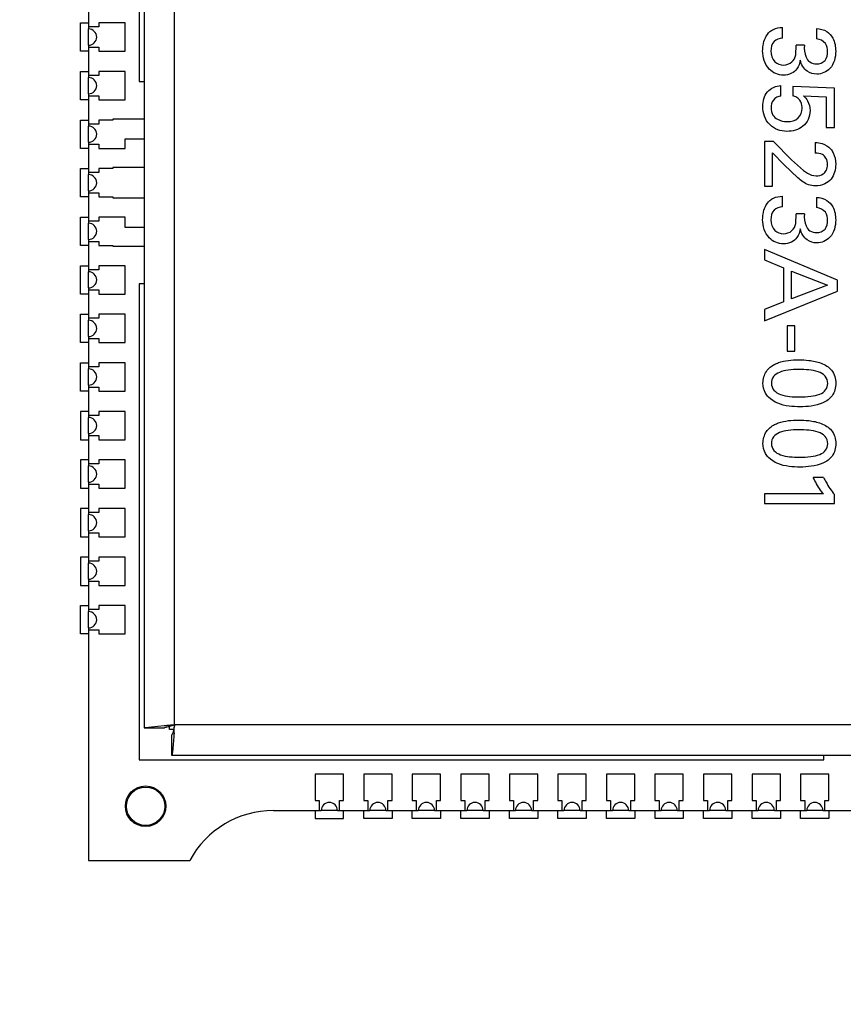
# Model space of a CAD drawing. Header units: inches. Extents: x 0 to 34, y 0 to 22.
# Tile 32 of 124: x 10.824 to 11.028, y 14.966 to 15.21. Entities that reach past the tile are written whole.
import ezdxf

# ---------------------------------------------------------------- set-up
doc = ezdxf.new("R2010")
doc.units = ezdxf.units.IN
doc.header["$LTSCALE"] = 1.87
doc.header["$MEASUREMENT"] = 0
doc.layers.get('0').update_dxf_attribs({"linetype": 'CONTINUOUS'})
for name, color, linetype in [('02___PRT_ALL_AXES', 7, 'CONTINUOUS'), ('03___PRT_ALL_CURVES', 7, 'CONTINUOUS'), ('DIMENSIONS', 7, 'CONTINUOUS')]:
    doc.layers.add(name, color=color, linetype=linetype)
doc.styles.get("Standard").update_dxf_attribs({"font": 'txt', "width": 0.8})
doc.dimstyles.new('DIMSTYLE_2', dxfattribs={"dimtxt": 0.125, "dimasz": 0.18, "dimexe": 0.125, "dimexo": 0.0625, "dimgap": 0.0625, "dimtad": 0, "dimtih": 1, "dimtoh": 1, "dimlfac": 2, "dimzin": 0, "dimdsep": 46, "dimtxsty": 'STANDARD', "dimblk": '_FILLED', "dimblk1": '_FILLED', "dimblk2": '_FILLED', "dimcen": 0.09, "dimazin": 0, "dimtp": 0.01, "dimtm": 0.01, "dimtfac": 1, "dimtofl": 0, "dimtmove": 0, "dimatfit": 3, "dimldrblk": '_FILLED', "dimfxl": 1, "dimtolj": 1, "dimtzin": 0, "dimarcsym": 0})
doc.dimstyles.new('DIMSTYLE_3', dxfattribs={"dimtxt": 0.125, "dimasz": 0.18, "dimexe": 0.125, "dimexo": 0.0625, "dimgap": 0.0625, "dimtad": 0, "dimtih": 1, "dimtoh": 1, "dimlfac": 2, "dimzin": 0, "dimdsep": 46, "dimtxsty": 'STANDARD', "dimblk": '_FILLED', "dimblk1": '_FILLED', "dimblk2": '_FILLED', "dimcen": 0.09, "dimazin": 0, "dimtp": 0.01, "dimtm": 0.01, "dimtfac": 1, "dimtofl": 0, "dimtmove": 0, "dimatfit": 3, "dimldrblk": '_FILLED', "dimfxl": 1, "dimtolj": 1, "dimtzin": 0, "dimarcsym": 0})

# ---------------------------------------------------------------- blocks, each defined once
blk = doc.blocks.new('_FILLED')
at = {"color": 0, "linetype": 'BYBLOCK'}
blk.add_solid([(0, 0), (-1, 0.1736111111), (-1, -0.1736111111)], dxfattribs=at)
blk = doc.blocks.new('*D8')
at = {"layer": 'DIMENSIONS', "color": 2, "linetype": 'CONTINUOUS'}
for p, q in [((13.0554424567, 15.1803553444), (14.7961090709, 15.1803553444)), ((14.6711090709, 15.1803553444), (14.6711090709, 13.7328159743)), ((14.6711090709, 12.0352766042), (14.6711090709, 13.4828159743)), ((10.6977633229, 12.0352766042), (14.7961090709, 12.0352766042))]:
    blk.add_line(p, q, dxfattribs=at)
at = {"layer": 'DIMENSIONS', "color": 2, "linetype": 'CONTINUOUS', "xscale": 0.18, "yscale": 0.18, "zscale": 0.18}
for p, rotation in [((14.6711090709, 15.1803553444), 90), ((14.6711090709, 12.0352766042), 270)]:
    blk.add_blockref('_FILLED', p, dxfattribs=dict(at, rotation=rotation))
at = {"layer": 'DIMENSIONS', "color": 2, "linetype": 'CONTINUOUS', "insert": (14.6711090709, 13.6703159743), "char_height": 0.125, "width": 1.425, "attachment_point": 2, "line_spacing_factor": 0.9}
blk.add_mtext('159.77{\\ftxt.shx;\\W1.000000;\\H0.125000; }[6.290]', dxfattribs=at)
blk = doc.blocks.new('*D9')
at = {"layer": 'DIMENSIONS', "color": 2, "linetype": 'CONTINUOUS'}
for p, q in [((12.8679404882, 14.9928533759), (12.8679404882, 10.7080922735)), ((10.4216806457, 11.7591939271), (10.4216806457, 10.7080922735)), ((10.4216806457, 10.8330922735), (11.232310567, 10.8330922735)), ((12.8679404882, 10.8330922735), (12.057310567, 10.8330922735))]:
    blk.add_line(p, q, dxfattribs=at)
at = {"layer": 'DIMENSIONS', "color": 2, "linetype": 'CONTINUOUS', "xscale": 0.18, "yscale": 0.18, "zscale": 0.18, "rotation": 180}
blk.add_blockref('_FILLED', (10.4216806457, 10.8330922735), dxfattribs=at)
at = {"layer": 'DIMENSIONS', "color": 2, "linetype": 'CONTINUOUS', "xscale": 0.18, "yscale": 0.18, "zscale": 0.18}
blk.add_blockref('_FILLED', (12.8679404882, 10.8330922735), dxfattribs=at)
at = {"layer": 'DIMENSIONS', "color": 2, "linetype": 'CONTINUOUS', "insert": (11.594810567, 10.8955922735), "char_height": 0.125, "width": 0.7, "attachment_point": 2, "line_spacing_factor": 0.9}
blk.add_mtext('124.27\\P[4.893]', dxfattribs=at)

msp = doc.modelspace()

# ---------------------------------------------------------------- linework, layer by layer
at = {"color": 7, "linetype": 'CONTINUOUS'}
for p, q in [((10.8539243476, 15.2375116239), (10.8539243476, 15.1943959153)), ((10.8551627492, 15.2295915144), (10.8551627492, 15.0346270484)), ((10.8626621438, 15.0353592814), (10.8626621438, 15.2288592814)), ((10.8504243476, 15.2088632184), (10.8439243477, 15.2088632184)), ((10.8439243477, 15.2088632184), (10.8439243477, 15.2078632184)), ((10.8504243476, 15.2018632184), (10.8504243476, 15.2088632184)), ((10.8439243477, 15.2078632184), (10.8414243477, 15.2078632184)), ((11.0129107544, 15.2050787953), (11.0129107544, 15.2077303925)), ((11.0213676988, 15.2074557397), (11.0213676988, 15.2049295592)), ((10.8414243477, 15.2028632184), (10.8439243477, 15.2028632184)), ((10.8439243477, 15.2028632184), (10.8439243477, 15.2018632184)), ((10.8439243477, 15.2018632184), (10.8504243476, 15.2018632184)), ((11.0162135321, 15.2009521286), (11.0163357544, 15.2033528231)), ((11.0183635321, 15.2033528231), (11.0163357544, 15.2033528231)), ((10.8504243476, 15.1968632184), (10.8439243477, 15.1968632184)), ((10.8439243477, 15.1968632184), (10.8439243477, 15.1958632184)), ((10.8504243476, 15.1898632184), (10.8504243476, 15.1968632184)), ((10.8439243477, 15.1958632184), (10.8414243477, 15.1958632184)), ((10.8539243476, 15.1943959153), (10.8551627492, 15.1943959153)), ((11.012564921, 15.1907795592), (11.012564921, 15.1933803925)), ((11.0257690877, 15.1927056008), (11.0154607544, 15.1931565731)), ((11.0154607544, 15.1931565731), (11.0154607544, 15.1908778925)), ((11.0257690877, 15.1829772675), (11.0257690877, 15.1927056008)), ((10.8414243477, 15.1908632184), (10.8439243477, 15.1908632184)), ((10.8439243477, 15.1908632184), (10.8439243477, 15.1898632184)), ((10.8439243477, 15.1898632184), (10.8504243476, 15.1898632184)), ((11.018139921, 15.1908778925), (11.0237413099, 15.1905558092)), ((11.0237413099, 15.1905558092), (11.0237413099, 15.1829772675)), ((10.8474360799, 15.1848632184), (10.8439243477, 15.1848632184)), ((10.8439243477, 15.1848632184), (10.8439243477, 15.1838632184)), ((10.8551627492, 15.1850709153), (10.8474360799, 15.1850709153)), ((10.8474360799, 15.1850709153), (10.8474360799, 15.1848632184)), ((10.8439243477, 15.1838632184), (10.8414243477, 15.1838632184)), ((11.0237413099, 15.1829772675), (11.0257690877, 15.1829772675)), ((10.8504243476, 15.1802170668), (10.8551627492, 15.1802170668)), ((10.8504243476, 15.1778632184), (10.8504243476, 15.1802170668)), ((11.0107336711, 15.1795558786), (11.0084621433, 15.1795558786)), ((11.0084621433, 15.1795558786), (11.0084621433, 15.1685526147)), ((11.0151892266, 15.1750291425), (11.0107336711, 15.1795558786)), ((11.0210420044, 15.1793049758), (11.0210420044, 15.176680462)), ((10.8414243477, 15.1788632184), (10.8439243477, 15.1788632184)), ((10.8439243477, 15.1788632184), (10.8439243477, 15.1778632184)), ((10.8439243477, 15.1778632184), (10.8504243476, 15.1778632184)), ((11.0104357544, 15.1767787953), (11.0133107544, 15.1737541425)), ((11.0104357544, 15.1685526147), (11.0104357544, 15.1767787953)), ((11.0151892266, 15.1750291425), (11.0181670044, 15.1723537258)), ((10.8474360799, 15.1728632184), (10.8439243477, 15.1728632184)), ((10.8439243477, 15.1728632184), (10.8439243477, 15.1718632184)), ((10.8551627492, 15.1731459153), (10.8474360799, 15.1731459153)), ((10.8474360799, 15.1731459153), (10.8474360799, 15.1728632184)), ((11.0167156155, 15.1705532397), (11.0133107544, 15.1737541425)), ((10.8439243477, 15.1718632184), (10.8414243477, 15.1718632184)), ((11.0084621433, 15.1685526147), (11.0104357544, 15.1685526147)), ((10.8414243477, 15.1668632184), (10.8439243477, 15.1668632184)), ((10.8439243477, 15.1668632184), (10.8439243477, 15.1658632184)), ((10.8439243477, 15.1658632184), (10.8474360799, 15.1658632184)), ((10.8474360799, 15.1658632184), (10.8474360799, 15.1656459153)), ((10.8474360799, 15.1656459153), (10.8551627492, 15.1656459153)), ((11.0129107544, 15.1633780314), (11.0129107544, 15.1660301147)), ((11.0213676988, 15.1657551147), (11.0213676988, 15.1632287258)), ((10.8439243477, 15.1598632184), (10.8414243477, 15.1598632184)), ((10.8504243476, 15.1608632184), (10.8439243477, 15.1608632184)), ((10.8439243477, 15.1608632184), (10.8439243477, 15.1598632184)), ((10.8504243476, 15.1583337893), (10.8504243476, 15.1608632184)), ((11.0162135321, 15.1592516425), (11.0163357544, 15.161652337)), ((11.0183635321, 15.161652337), (11.0163357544, 15.161652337)), ((10.8551627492, 15.1583337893), (10.8504243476, 15.1583337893)), ((10.8414243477, 15.1548632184), (10.8439243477, 15.1548632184)), ((10.8439243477, 15.1548632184), (10.8439243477, 15.1538632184)), ((10.8439243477, 15.1538632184), (10.8474360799, 15.1538632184)), ((10.8474360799, 15.1538632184), (10.8474360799, 15.1537209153)), ((10.8474360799, 15.1537209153), (10.8551627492, 15.1537209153)), ((11.026514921, 15.1452544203), (11.0084621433, 15.1528565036)), ((11.0084621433, 15.1528565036), (11.0084621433, 15.1502794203)), ((11.0084621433, 15.1502794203), (11.0131621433, 15.1483294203)), ((10.8439243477, 15.1478632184), (10.8414243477, 15.1478632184)), ((10.8504243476, 15.1488632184), (10.8439243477, 15.1488632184)), ((10.8439243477, 15.1488632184), (10.8439243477, 15.1478632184)), ((10.8504243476, 15.1418632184), (10.8504243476, 15.1488632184)), ((11.0131621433, 15.1483294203), (11.0131621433, 15.1399509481)), ((11.0151892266, 15.1475294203), (11.024039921, 15.1440266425)), ((11.0151892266, 15.1407002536), (11.0151892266, 15.1475294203)), ((11.026514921, 15.1425787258), (11.026514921, 15.1452544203)), ((10.8414243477, 15.1428632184), (10.8439243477, 15.1428632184)), ((10.8439243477, 15.1428632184), (10.8439243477, 15.1418632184)), ((10.8551627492, 15.1443959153), (10.8539243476, 15.1443959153)), ((10.8539243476, 15.1443959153), (10.8539243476, 15.026706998)), ((11.024039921, 15.1440266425), (11.0151892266, 15.1407002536)), ((10.8439243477, 15.1418632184), (10.8504243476, 15.1418632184)), ((11.0084621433, 15.1352745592), (11.026514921, 15.1425787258)), ((11.0131621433, 15.1399509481), (11.0084621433, 15.1380009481)), ((11.0084621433, 15.1380009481), (11.0084621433, 15.1352745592)), ((10.8439243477, 15.1358632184), (10.8414243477, 15.1358632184)), ((10.8504243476, 15.1368632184), (10.8439243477, 15.1368632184)), ((10.8439243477, 15.1368632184), (10.8439243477, 15.1358632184)), ((10.8504243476, 15.1298632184), (10.8504243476, 15.1368632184)), ((11.015989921, 15.1339794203), (11.0140843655, 15.1339794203)), ((11.0140843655, 15.1339794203), (11.0140843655, 15.1277030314)), ((11.015989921, 15.1277030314), (11.015989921, 15.1339794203)), ((10.8414243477, 15.1308632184), (10.8439243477, 15.1308632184)), ((10.8439243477, 15.1308632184), (10.8439243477, 15.1298632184)), ((10.8439243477, 15.1298632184), (10.8504243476, 15.1298632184)), ((11.0140843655, 15.1277030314), (11.015989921, 15.1277030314)), ((10.8439243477, 15.1238632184), (10.8414243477, 15.1238632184)), ((10.8504243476, 15.1248632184), (10.8439243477, 15.1248632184)), ((10.8439243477, 15.1248632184), (10.8439243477, 15.1238632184)), ((10.8504243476, 15.1178632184), (10.8504243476, 15.1248632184)), ((10.8414243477, 15.1188632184), (10.8439243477, 15.1188632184)), ((10.8439243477, 15.1188632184), (10.8439243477, 15.1178632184)), ((10.8439243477, 15.1178632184), (10.8504243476, 15.1178632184)), ((10.8439243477, 15.1118632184), (10.8414243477, 15.1118632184)), ((10.8504243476, 15.1128632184), (10.8439243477, 15.1128632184)), ((10.8439243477, 15.1128632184), (10.8439243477, 15.1118632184)), ((10.8504243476, 15.1058632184), (10.8504243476, 15.1128632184)), ((10.8414243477, 15.1068632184), (10.8439243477, 15.1068632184)), ((10.8439243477, 15.1068632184), (10.8439243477, 15.1058632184)), ((10.8439243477, 15.1058632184), (10.8504243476, 15.1058632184)), ((10.8439243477, 15.0998632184), (10.8414243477, 15.0998632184)), ((10.8504243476, 15.1008632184), (10.8439243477, 15.1008632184)), ((10.8439243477, 15.1008632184), (10.8439243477, 15.0998632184)), ((10.8504243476, 15.0938632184), (10.8504243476, 15.1008632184)), ((11.0230426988, 15.0965308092), (11.0205406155, 15.0965308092)), ((10.8414243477, 15.0948632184), (10.8439243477, 15.0948632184)), ((10.8439243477, 15.0948632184), (10.8439243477, 15.0938632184)), ((10.8439243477, 15.0938632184), (10.8504243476, 15.0938632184)), ((11.0230426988, 15.0925030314), (11.0084621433, 15.0925030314)), ((11.0084621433, 15.0925030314), (11.0084621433, 15.090102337)), ((11.0257690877, 15.090102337), (11.0257690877, 15.0923301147)), ((11.0084621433, 15.090102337), (11.0257690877, 15.090102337)), ((10.8439243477, 15.0878632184), (10.8414243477, 15.0878632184)), ((10.8504243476, 15.0888632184), (10.8439243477, 15.0888632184)), ((10.8439243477, 15.0888632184), (10.8439243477, 15.0878632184)), ((10.8504243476, 15.0818632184), (10.8504243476, 15.0888632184)), ((10.8414243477, 15.0828632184), (10.8439243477, 15.0828632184)), ((10.8439243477, 15.0828632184), (10.8439243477, 15.0818632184)), ((10.8439243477, 15.0818632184), (10.8504243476, 15.0818632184)), ((10.8439243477, 15.0758632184), (10.8414243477, 15.0758632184)), ((10.8504243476, 15.0768632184), (10.8439243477, 15.0768632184)), ((10.8439243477, 15.0768632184), (10.8439243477, 15.0758632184)), ((10.8504243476, 15.0698632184), (10.8504243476, 15.0768632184)), ((10.8414243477, 15.0708632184), (10.8439243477, 15.0708632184)), ((10.8439243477, 15.0708632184), (10.8439243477, 15.0698632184)), ((10.8439243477, 15.0698632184), (10.8504243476, 15.0698632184)), ((10.8504243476, 15.0648632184), (10.8439243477, 15.0648632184)), ((10.8439243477, 15.0648632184), (10.8439243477, 15.0638632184)), ((10.8504243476, 15.0578632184), (10.8504243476, 15.0648632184)), ((10.8439243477, 15.0638632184), (10.8414243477, 15.0638632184)), ((10.8414243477, 15.0588632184), (10.8439243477, 15.0588632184)), ((10.8439243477, 15.0588632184), (10.8439243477, 15.0578632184)), ((10.8439243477, 15.0578632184), (10.8504243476, 15.0578632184)), ((10.8551627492, 15.0346270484), (10.8554188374, 15.0347492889)), ((10.8551627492, 15.0346270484), (10.8601627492, 15.0346270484)), ((10.8554188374, 15.0347492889), (10.8601050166, 15.0351971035)), ((10.8601050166, 15.0351971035), (10.8607259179, 15.0352375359)), ((10.8601627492, 15.0346270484), (10.8602815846, 15.0347714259)), ((10.8602815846, 15.0347714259), (10.8626625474, 15.0353592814)), ((10.8614243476, 15.034206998), (10.8614243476, 15.035114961)), ((10.8624363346, 15.034206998), (10.8614243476, 15.034206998)), ((10.8625399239, 15.03341557), (10.8624999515, 15.0328016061)), ((11.1551621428, 15.0353592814), (10.8626621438, 15.0353592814)), ((10.8619305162, 15.0328592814), (10.8619305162, 15.0278592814)), ((10.8539243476, 15.026706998), (11.0231393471, 15.026706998)), ((10.8619305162, 15.0278592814), (11.1558949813, 15.0278592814)), ((11.0231393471, 15.026706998), (11.0231393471, 15.0278592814)), ((10.9044243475, 15.0232069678), (10.8974243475, 15.0232069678)), ((10.8974243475, 15.0232069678), (10.8974243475, 15.0167069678)), ((10.9044243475, 15.0167069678), (10.9044243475, 15.0232069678)), ((10.9164243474, 15.0232069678), (10.9094243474, 15.0232069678)), ((10.9094243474, 15.0232069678), (10.9094243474, 15.0167069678)), ((10.9164243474, 15.0167069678), (10.9164243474, 15.0232069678)), ((10.9284243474, 15.0232069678), (10.9214243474, 15.0232069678)), ((10.9214243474, 15.0232069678), (10.9214243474, 15.0167069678)), ((10.9284243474, 15.0167069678), (10.9284243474, 15.0232069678)), ((10.9404243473, 15.0232069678), (10.9334243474, 15.0232069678)), ((10.9334243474, 15.0232069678), (10.9334243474, 15.0167069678)), ((10.9404243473, 15.0167069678), (10.9404243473, 15.0232069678)), ((10.9524243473, 15.0232069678), (10.9454243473, 15.0232069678)), ((10.9454243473, 15.0232069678), (10.9454243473, 15.0167069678)), ((10.9524243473, 15.0167069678), (10.9524243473, 15.0232069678)), ((10.9644243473, 15.0232069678), (10.9574243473, 15.0232069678)), ((10.9574243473, 15.0232069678), (10.9574243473, 15.0167069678)), ((10.9644243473, 15.0167069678), (10.9644243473, 15.0232069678)), ((10.9764243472, 15.0232069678), (10.9694243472, 15.0232069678)), ((10.9694243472, 15.0232069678), (10.9694243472, 15.0167069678)), ((10.9764243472, 15.0167069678), (10.9764243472, 15.0232069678)), ((10.9884243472, 15.0232069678), (10.9814243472, 15.0232069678)), ((10.9814243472, 15.0232069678), (10.9814243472, 15.0167069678)), ((10.9884243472, 15.0167069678), (10.9884243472, 15.0232069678)), ((11.0004243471, 15.0232069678), (10.9934243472, 15.0232069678)), ((10.9934243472, 15.0232069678), (10.9934243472, 15.0167069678)), ((11.0004243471, 15.0167069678), (11.0004243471, 15.0232069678)), ((11.0124243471, 15.0232069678), (11.0054243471, 15.0232069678)), ((11.0054243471, 15.0232069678), (11.0054243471, 15.0167069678)), ((11.0124243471, 15.0167069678), (11.0124243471, 15.0232069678)), ((11.0244243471, 15.0232069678), (11.0174243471, 15.0232069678)), ((11.0174243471, 15.0232069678), (11.0174243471, 15.0167069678)), ((11.0244243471, 15.0167069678), (11.0244243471, 15.0232069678)), ((10.8974243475, 15.0167069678), (10.8984243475, 15.0167069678)), ((10.8984243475, 15.0167069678), (10.8984243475, 15.0142069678)), ((10.9034243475, 15.0167069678), (10.9044243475, 15.0167069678)), ((10.9034243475, 15.0142069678), (10.9034243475, 15.0167069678)), ((10.9094243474, 15.0167069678), (10.9104243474, 15.0167069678)), ((10.9104243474, 15.0167069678), (10.9104243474, 15.0142069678)), ((10.9154243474, 15.0167069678), (10.9164243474, 15.0167069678)), ((10.9154243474, 15.0142069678), (10.9154243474, 15.0167069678)), ((10.9214243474, 15.0167069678), (10.9224243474, 15.0167069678)), ((10.9224243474, 15.0167069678), (10.9224243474, 15.0142069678)), ((10.9274243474, 15.0167069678), (10.9284243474, 15.0167069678)), ((10.9274243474, 15.0142069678), (10.9274243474, 15.0167069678)), ((10.9334243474, 15.0167069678), (10.9344243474, 15.0167069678)), ((10.9344243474, 15.0167069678), (10.9344243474, 15.0142069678)), ((10.9394243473, 15.0167069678), (10.9404243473, 15.0167069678)), ((10.9394243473, 15.0142069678), (10.9394243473, 15.0167069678)), ((10.9454243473, 15.0167069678), (10.9464243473, 15.0167069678)), ((10.9464243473, 15.0167069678), (10.9464243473, 15.0142069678)), ((10.9514243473, 15.0167069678), (10.9524243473, 15.0167069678)), ((10.9514243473, 15.0142069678), (10.9514243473, 15.0167069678)), ((10.9574243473, 15.0167069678), (10.9584243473, 15.0167069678)), ((10.9584243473, 15.0167069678), (10.9584243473, 15.0142069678)), ((10.9634243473, 15.0167069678), (10.9644243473, 15.0167069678)), ((10.9634243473, 15.0142069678), (10.9634243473, 15.0167069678)), ((10.9694243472, 15.0167069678), (10.9704243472, 15.0167069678)), ((10.9704243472, 15.0167069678), (10.9704243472, 15.0142069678)), ((10.9754243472, 15.0167069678), (10.9764243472, 15.0167069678)), ((10.9754243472, 15.0142069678), (10.9754243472, 15.0167069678)), ((10.9814243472, 15.0167069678), (10.9824243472, 15.0167069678)), ((10.9824243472, 15.0167069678), (10.9824243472, 15.0142069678)), ((10.9874243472, 15.0167069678), (10.9884243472, 15.0167069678)), ((10.9874243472, 15.0142069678), (10.9874243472, 15.0167069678)), ((10.9934243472, 15.0167069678), (10.9944243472, 15.0167069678)), ((10.9944243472, 15.0167069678), (10.9944243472, 15.0142069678)), ((10.9994243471, 15.0167069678), (11.0004243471, 15.0167069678)), ((10.9994243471, 15.0142069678), (10.9994243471, 15.0167069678)), ((11.0054243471, 15.0167069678), (11.0064243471, 15.0167069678)), ((11.0064243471, 15.0167069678), (11.0064243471, 15.0142069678)), ((11.0114243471, 15.0167069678), (11.0124243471, 15.0167069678)), ((11.0114243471, 15.0142069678), (11.0114243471, 15.0167069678)), ((11.0174243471, 15.0167069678), (11.0184243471, 15.0167069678)), ((11.0184243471, 15.0167069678), (11.0184243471, 15.0142069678)), ((11.0234243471, 15.0167069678), (11.0244243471, 15.0167069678)), ((11.0234243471, 15.0142069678), (11.0234243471, 15.0167069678)), ((10.8414243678, 15.0018632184), (10.8664243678, 15.0018632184))]:
    msp.add_line(p, q, dxfattribs=at)
for centre, radius in [((10.8555243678, 15.0152786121), 0.005), ((10.8555243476, 15.0152786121), 0.00475)]:
    msp.add_circle(centre, radius, dxfattribs=at)
for centre, radius, start, end in [((10.9185084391, 14.1317289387), 0.9053544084, 93.5365042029, 93.6592811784), ((9.955786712, 15.0914075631), 0.9086057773, 356.3405950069, 356.463405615), ((10.887107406, 14.9907069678), 0.0235, 90, 151.6579633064)]:
    msp.add_arc(centre, radius, start, end, dxfattribs=at)
for points, knots in [([(11.0080350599, 15.2019524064), (11.0080350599, 15.2024061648), (11.0081473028, 15.204109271), (11.0088800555, 15.205877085), (11.0098385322, 15.206702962)], [0, 0, 0, 0, 0.2639717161, 1, 1, 1, 1]), ([(11.0098385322, 15.206702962), (11.010091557, 15.2069278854), (11.0110114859, 15.2075611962), (11.0121521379, 15.2077020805), (11.0129107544, 15.2077303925)], [0, 0, 0, 0, 0.3084153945, 1, 1, 1, 1]), ([(11.0213676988, 15.2074557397), (11.0222528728, 15.2074243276), (11.0239169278, 15.2070246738), (11.0257505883, 15.2048655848), (11.0260878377, 15.2029718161), (11.0260878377, 15.2018540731)], [0, 0, 0, 0, 0.3263150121, 0.5882087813, 1, 1, 1, 1]), ([(11.0129107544, 15.2050787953), (11.0121850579, 15.2050892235), (11.0104653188, 15.2045070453), (11.0100829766, 15.2027427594), (11.0100829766, 15.2019015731)], [0, 0, 0, 0, 0.463172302, 1, 1, 1, 1]), ([(11.0240871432, 15.201776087), (11.0240871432, 15.2024613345), (11.0237650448, 15.2040779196), (11.0221843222, 15.2048432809), (11.0213676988, 15.2049295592)], [0, 0, 0, 0, 0.4548859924, 1, 1, 1, 1]), ([(11.0131343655, 15.1959506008), (11.0118792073, 15.1959506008), (11.0089172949, 15.1972512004), (11.0080350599, 15.2003524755), (11.0080350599, 15.2019524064)], [0, 0, 0, 0, 0.4396213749, 1, 1, 1, 1]), ([(11.0100829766, 15.2019015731), (11.0100829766, 15.2009664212), (11.0105993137, 15.1990879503), (11.012407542, 15.1984530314), (11.0131621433, 15.1984530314)], [0, 0, 0, 0, 0.5534251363, 1, 1, 1, 1]), ([(11.0183635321, 15.2033528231), (11.0182777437, 15.2023611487), (11.0183644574, 15.2007804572), (11.0196371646, 15.1990010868), (11.0207878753, 15.1987276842), (11.0213676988, 15.1987276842)], [0, 0, 0, 0, 0.4788370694, 0.7210698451, 1, 1, 1, 1]), ([(11.0213676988, 15.1987276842), (11.0221232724, 15.1987276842), (11.0238064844, 15.199333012), (11.0240871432, 15.2010228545), (11.0240871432, 15.201776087)], [0, 0, 0, 0, 0.5007758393, 1, 1, 1, 1]), ([(11.0260878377, 15.2018540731), (11.0260878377, 15.2003609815), (11.0253924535, 15.1974219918), (11.0225917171, 15.1962015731), (11.021414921, 15.1962015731)], [0, 0, 0, 0, 0.5592338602, 1, 1, 1, 1]), ([(11.0173392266, 15.1996534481), (11.0172309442, 15.1988957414), (11.0167771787, 15.1975471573), (11.0151304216, 15.196221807), (11.0138304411, 15.1959506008), (11.0131343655, 15.1959506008)], [0, 0, 0, 0, 0.3754403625, 0.6585664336, 1, 1, 1, 1]), ([(11.0131621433, 15.1984530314), (11.0139095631, 15.1984530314), (11.0154050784, 15.1989450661), (11.0160737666, 15.2003106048), (11.0162135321, 15.2009521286)], [0, 0, 0, 0, 0.5323532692, 1, 1, 1, 1]), ([(11.021414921, 15.1962015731), (11.0205962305, 15.1962015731), (11.0186289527, 15.196759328), (11.0175736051, 15.1986021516), (11.0173392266, 15.1996534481)], [0, 0, 0, 0, 0.4318451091, 1, 1, 1, 1]), ([(11.0080621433, 15.1882296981), (11.0080621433, 15.1894818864), (11.0086930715, 15.1921876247), (11.011329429, 15.193327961), (11.012564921, 15.1933803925)], [0, 0, 0, 0, 0.5031308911, 1, 1, 1, 1]), ([(11.012564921, 15.1907795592), (11.011858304, 15.1907591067), (11.0104291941, 15.1900272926), (11.0101100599, 15.1885670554), (11.0101100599, 15.1879041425)], [0, 0, 0, 0, 0.5160604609, 1, 1, 1, 1]), ([(11.0169121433, 15.1900776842), (11.0167920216, 15.1901985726), (11.0163662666, 15.1905652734), (11.0158306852, 15.1907650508), (11.0154607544, 15.1908778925)], [0, 0, 0, 0, 0.3058634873, 1, 1, 1, 1]), ([(11.0178142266, 15.1877549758), (11.0178142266, 15.1879931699), (11.0177429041, 15.1888339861), (11.0173427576, 15.1896527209), (11.0169121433, 15.1900776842)], [0, 0, 0, 0, 0.2824909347, 1, 1, 1, 1]), ([(11.018139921, 15.1908778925), (11.0185183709, 15.1904989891), (11.0194113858, 15.1894518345), (11.019739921, 15.1880503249), (11.019739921, 15.1872293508)], [0, 0, 0, 0, 0.394786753, 1, 1, 1, 1]), ([(11.0140364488, 15.1820515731), (11.0125105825, 15.1820515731), (11.0091486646, 15.1832282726), (11.0080621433, 15.1866229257), (11.0080621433, 15.1882296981)], [0, 0, 0, 0, 0.4870865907, 1, 1, 1, 1]), ([(11.0101100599, 15.1879041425), (11.0101100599, 15.1872803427), (11.010353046, 15.1860929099), (11.0118782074, 15.1847367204), (11.0132591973, 15.1844760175), (11.0140843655, 15.1844760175)], [0, 0, 0, 0, 0.3192938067, 0.5776352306, 1, 1, 1, 1]), ([(11.019739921, 15.1872293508), (11.019739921, 15.1864547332), (11.0194712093, 15.1849598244), (11.0176508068, 15.1826438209), (11.015426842, 15.1820515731), (11.0140364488, 15.1820515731)], [0, 0, 0, 0, 0.2719016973, 0.5119524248, 1, 1, 1, 1]), ([(11.0140843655, 15.1844760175), (11.0150468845, 15.1844760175), (11.0170810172, 15.1849090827), (11.0178142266, 15.1868936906), (11.0178142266, 15.1877549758)], [0, 0, 0, 0, 0.5277534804, 1, 1, 1, 1]), ([(11.0210420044, 15.1793049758), (11.0216237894, 15.1792886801), (11.0230430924, 15.179154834), (11.0242999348, 15.1783274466), (11.024839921, 15.1777044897)], [0, 0, 0, 0, 0.4138235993, 1, 1, 1, 1]), ([(11.024839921, 15.1777044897), (11.0250839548, 15.1774185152), (11.0258347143, 15.1762978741), (11.0260878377, 15.1749143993), (11.0260878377, 15.173954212)], [0, 0, 0, 0, 0.2813675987, 1, 1, 1, 1]), ([(11.0240670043, 15.1738558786), (11.0240670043, 15.1744079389), (11.0239008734, 15.1754229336), (11.0226945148, 15.1765400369), (11.0216397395, 15.176680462), (11.0210420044, 15.176680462)], [0, 0, 0, 0, 0.3544178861, 0.6162592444, 1, 1, 1, 1]), ([(11.0181670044, 15.1723537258), (11.018467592, 15.1721341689), (11.019376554, 15.1714923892), (11.020491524, 15.1710787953), (11.0212385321, 15.1710787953)], [0, 0, 0, 0, 0.3325768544, 1, 1, 1, 1]), ([(11.0260878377, 15.173954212), (11.0260878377, 15.1726736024), (11.0255866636, 15.1705807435), (11.0233386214, 15.1688363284), (11.02183962, 15.1686034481), (11.0210420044, 15.1686034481)], [0, 0, 0, 0, 0.4676741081, 0.7087135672, 1, 1, 1, 1]), ([(11.0212385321, 15.1710787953), (11.0218359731, 15.1710787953), (11.0228665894, 15.1712915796), (11.0239223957, 15.1724271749), (11.0240670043, 15.1733515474), (11.0240670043, 15.1738558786)], [0, 0, 0, 0, 0.4031128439, 0.6597113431, 1, 1, 1, 1]), ([(11.0210420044, 15.1686034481), (11.0204722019, 15.1686034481), (11.0188295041, 15.1688416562), (11.0175335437, 15.1699070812), (11.0167156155, 15.1705532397)], [0, 0, 0, 0, 0.3534384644, 1, 1, 1, 1]), ([(11.0080350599, 15.1602516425), (11.0080350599, 15.1607054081), (11.0081473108, 15.1624085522), (11.0088800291, 15.1641764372), (11.0098385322, 15.165002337)], [0, 0, 0, 0, 0.2639694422, 1, 1, 1, 1]), ([(11.0098385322, 15.165002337), (11.0100915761, 15.1652272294), (11.0110115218, 15.165860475), (11.0121521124, 15.1660018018), (11.0129107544, 15.1660301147)], [0, 0, 0, 0, 0.3084042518, 1, 1, 1, 1]), ([(11.0213676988, 15.1657551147), (11.0222528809, 15.1657236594), (11.0239169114, 15.1653239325), (11.0257505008, 15.1631649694), (11.0260878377, 15.1612713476), (11.0260878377, 15.1601537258)], [0, 0, 0, 0, 0.3263322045, 0.5882362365, 1, 1, 1, 1]), ([(11.0129107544, 15.1633780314), (11.0121850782, 15.1633884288), (11.0104652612, 15.1628065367), (11.0100829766, 15.1610421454), (11.0100829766, 15.1602009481)], [0, 0, 0, 0, 0.4631619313, 1, 1, 1, 1]), ([(11.0240871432, 15.1600752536), (11.0240871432, 15.1607605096), (11.0237650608, 15.1623771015), (11.0221843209, 15.1631424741), (11.0213676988, 15.1632287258)], [0, 0, 0, 0, 0.4548902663, 1, 1, 1, 1]), ([(11.0131343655, 15.1542502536), (11.0118792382, 15.1542502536), (11.0089172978, 15.1555504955), (11.0080350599, 15.1586517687), (11.0080350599, 15.1602516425)], [0, 0, 0, 0, 0.4396240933, 1, 1, 1, 1]), ([(11.0100829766, 15.1602009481), (11.0100829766, 15.1592658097), (11.0105993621, 15.1573874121), (11.0124075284, 15.156752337), (11.0131621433, 15.156752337)], [0, 0, 0, 0, 0.5534171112, 1, 1, 1, 1]), ([(11.0183635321, 15.161652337), (11.0182777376, 15.1606607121), (11.0183644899, 15.1590800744), (11.0196371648, 15.1573007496), (11.0207878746, 15.157027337), (11.0213676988, 15.157027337)], [0, 0, 0, 0, 0.4788246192, 0.7210630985, 1, 1, 1, 1]), ([(11.0213676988, 15.157027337), (11.0221232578, 15.157027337), (11.023806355, 15.157632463), (11.0240871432, 15.1593221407), (11.0240871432, 15.1600752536)], [0, 0, 0, 0, 0.5008106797, 1, 1, 1, 1]), ([(11.0260878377, 15.1601537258), (11.0260878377, 15.1586605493), (11.0253925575, 15.1557214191), (11.0225917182, 15.1545009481), (11.021414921, 15.1545009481)], [0, 0, 0, 0, 0.5592476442, 1, 1, 1, 1]), ([(11.0173392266, 15.1579530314), (11.017230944, 15.1571953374), (11.016777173, 15.1558467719), (11.015130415, 15.1545214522), (11.0138304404, 15.1542502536), (11.0131343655, 15.1542502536)], [0, 0, 0, 0, 0.3754374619, 0.6585638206, 1, 1, 1, 1]), ([(11.0131621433, 15.156752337), (11.013909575, 15.156752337), (11.0154051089, 15.1572445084), (11.0160737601, 15.1586100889), (11.0162135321, 15.1592516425)], [0, 0, 0, 0, 0.5323457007, 1, 1, 1, 1]), ([(11.021414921, 15.1545009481), (11.0205962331, 15.1545009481), (11.0186288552, 15.1550586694), (11.0175735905, 15.156901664), (11.0173392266, 15.1579530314)], [0, 0, 0, 0, 0.4318293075, 1, 1, 1, 1]), ([(11.0081093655, 15.1198530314), (11.0081093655, 15.1208604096), (11.0086624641, 15.1228137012), (11.0101917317, 15.1240900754), (11.0109850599, 15.1244815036)], [0, 0, 0, 0, 0.5324361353, 1, 1, 1, 1]), ([(11.0109850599, 15.1244815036), (11.0113020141, 15.1246392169), (11.0131658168, 15.12543548), (11.0152453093, 15.1256044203), (11.0169121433, 15.1256044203)], [0, 0, 0, 0, 0.1751852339, 1, 1, 1, 1]), ([(11.0169121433, 15.1256044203), (11.0177550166, 15.1256044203), (11.0196430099, 15.1255207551), (11.0225088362, 15.1249451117), (11.0254217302, 15.1232367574), (11.026114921, 15.1209394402), (11.026114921, 15.1198058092)], [0, 0, 0, 0, 0.2082035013, 0.4653544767, 0.71997459, 1, 1, 1, 1]), ([(11.0170406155, 15.1232037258), (11.0161403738, 15.1232037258), (11.014486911, 15.1231306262), (11.0122842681, 15.1226742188), (11.0105580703, 15.1216298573), (11.0101843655, 15.1204021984), (11.0101843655, 15.1198294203)], [0, 0, 0, 0, 0.3196706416, 0.5852134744, 0.7966097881, 1, 1, 1, 1]), ([(11.0241142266, 15.1197787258), (11.0241142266, 15.1204223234), (11.0236145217, 15.1217976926), (11.0216452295, 15.1227683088), (11.0194343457, 15.1231507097), (11.0178457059, 15.1232037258), (11.0170406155, 15.1232037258)], [0, 0, 0, 0, 0.2225739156, 0.4525479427, 0.7215773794, 1, 1, 1, 1]), ([(11.0094385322, 15.1164016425), (11.0091703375, 15.1166871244), (11.0084211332, 15.1177045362), (11.0081093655, 15.1189922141), (11.0081093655, 15.1198530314)], [0, 0, 0, 0, 0.3127298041, 1, 1, 1, 1]), ([(11.0101843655, 15.1198294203), (11.0101843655, 15.1192061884), (11.0106674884, 15.1178744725), (11.0125648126, 15.1168986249), (11.0147296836, 15.116491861), (11.01629204, 15.1164287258), (11.0170885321, 15.1164287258)], [0, 0, 0, 0, 0.2203729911, 0.449508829, 0.7183626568, 1, 1, 1, 1]), ([(11.0170885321, 15.1164287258), (11.0180394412, 15.1164287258), (11.0197570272, 15.1164957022), (11.0220235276, 15.1169347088), (11.023762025, 15.1179836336), (11.0241142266, 15.1192088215), (11.0241142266, 15.1197787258)], [0, 0, 0, 0, 0.3310018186, 0.5960654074, 0.8016220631, 1, 1, 1, 1]), ([(11.026114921, 15.1198058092), (11.026114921, 15.1187309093), (11.0255692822, 15.1165815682), (11.0229552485, 15.1147646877), (11.0201447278, 15.1141072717), (11.0182303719, 15.1140009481), (11.0173121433, 15.1140009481)], [0, 0, 0, 0, 0.2728279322, 0.5149964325, 0.7669379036, 1, 1, 1, 1]), ([(11.0173121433, 15.1140009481), (11.0163926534, 15.1140009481), (11.0136476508, 15.1140921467), (11.0107114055, 15.115040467), (11.0094385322, 15.1164016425)], [0, 0, 0, 0, 0.3303845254, 1, 1, 1, 1]), ([(11.0081093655, 15.1049537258), (11.0081093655, 15.105961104), (11.0086624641, 15.1079143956), (11.0101917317, 15.1091907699), (11.0109850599, 15.1095821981)], [0, 0, 0, 0, 0.5324361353, 1, 1, 1, 1]), ([(11.0109850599, 15.1095821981), (11.0113020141, 15.1097399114), (11.0131658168, 15.1105361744), (11.0152453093, 15.1107051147), (11.0169121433, 15.1107051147)], [0, 0, 0, 0, 0.1751852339, 1, 1, 1, 1]), ([(11.0169121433, 15.1107051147), (11.0177550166, 15.1107051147), (11.0196430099, 15.1106214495), (11.0225088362, 15.1100458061), (11.0254217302, 15.1083374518), (11.026114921, 15.1060401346), (11.026114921, 15.1049065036)], [0, 0, 0, 0, 0.2082035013, 0.4653544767, 0.71997459, 1, 1, 1, 1]), ([(11.0170406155, 15.1083044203), (11.0161403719, 15.1083044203), (11.0144868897, 15.1082312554), (11.0122842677, 15.1077746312), (11.0105581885, 15.1067303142), (11.0101843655, 15.1055027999), (11.0101843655, 15.1049301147)], [0, 0, 0, 0, 0.3196794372, 0.5852336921, 0.7966376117, 1, 1, 1, 1]), ([(11.0241142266, 15.1048794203), (11.0241142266, 15.1055230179), (11.0236145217, 15.1068983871), (11.0216452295, 15.1078690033), (11.0194343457, 15.1082514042), (11.0178457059, 15.1083044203), (11.0170406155, 15.1083044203)], [0, 0, 0, 0, 0.2225739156, 0.4525479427, 0.7215773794, 1, 1, 1, 1]), ([(11.0094385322, 15.101502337), (11.0091703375, 15.1017878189), (11.0084211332, 15.1028052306), (11.0081093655, 15.1040929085), (11.0081093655, 15.1049537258)], [0, 0, 0, 0, 0.3127298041, 1, 1, 1, 1]), ([(11.0101843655, 15.1049301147), (11.0101843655, 15.1043067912), (11.0106673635, 15.1029749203), (11.0125648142, 15.1019990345), (11.0147297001, 15.1015924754), (11.0162920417, 15.1015294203), (11.0170885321, 15.1015294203)], [0, 0, 0, 0, 0.220399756, 0.4495276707, 0.7183704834, 1, 1, 1, 1]), ([(11.0170885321, 15.1015294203), (11.0180394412, 15.1015294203), (11.0197570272, 15.1015963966), (11.0220235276, 15.1020354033), (11.023762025, 15.103084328), (11.0241142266, 15.1043095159), (11.0241142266, 15.1048794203)], [0, 0, 0, 0, 0.3310018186, 0.5960654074, 0.8016220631, 1, 1, 1, 1]), ([(11.026114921, 15.1049065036), (11.026114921, 15.1038316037), (11.0255692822, 15.1016822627), (11.0229552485, 15.0998653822), (11.0201447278, 15.0992079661), (11.0182303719, 15.0991016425), (11.0173121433, 15.0991016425)], [0, 0, 0, 0, 0.2728279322, 0.5149964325, 0.7669379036, 1, 1, 1, 1]), ([(11.0173121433, 15.0991016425), (11.0163926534, 15.0991016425), (11.0136476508, 15.0991928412), (11.0107114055, 15.1001411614), (11.0094385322, 15.101502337)], [0, 0, 0, 0, 0.3303845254, 1, 1, 1, 1]), ([(11.0230426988, 15.0925030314), (11.0227980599, 15.0927953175), (11.0218558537, 15.0940686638), (11.0210514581, 15.0954432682), (11.0205406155, 15.0965308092)], [0, 0, 0, 0, 0.2408262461, 1, 1, 1, 1]), ([(11.0230426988, 15.0965308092), (11.0232550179, 15.0961233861), (11.0240682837, 15.0946649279), (11.0249840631, 15.093252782), (11.0257690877, 15.0923301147)], [0, 0, 0, 0, 0.2749637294, 1, 1, 1, 1]), ([(10.8626625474, 15.0353592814), (10.8626030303, 15.0350400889), (10.8624959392, 15.0344550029), (10.8623187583, 15.0336565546), (10.8621845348, 15.033171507), (10.8620185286, 15.0328592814), (10.8619305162, 15.0328592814)], [0, 0, 0, 0, 0.3687588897, 0.6834755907, 0.900043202, 1, 1, 1, 1]), ([(10.8624999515, 15.0328016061), (10.8624558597, 15.0321336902), (10.862390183, 15.0311805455), (10.86229204, 15.0299873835), (10.8622220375, 15.0292629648), (10.8621554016, 15.0286901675), (10.8620851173, 15.028247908), (10.8620303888, 15.0280144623), (10.8619681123, 15.0278592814), (10.8619305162, 15.0278592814)], [0, 0, 0, 0, 0.4017141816, 0.5730449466, 0.7191866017, 0.8368537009, 0.9234659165, 0.9774371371, 1, 1, 1, 1])]:
    msp.add_open_spline(points, degree=3, knots=knots, dxfattribs=at)
at = {"layer": '02___PRT_ALL_AXES', "color": 7, "linetype": 'CONTINUOUS'}
for p, q in [((10.8414243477, 15.2153632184), (10.8414243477, 15.2073632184)), ((10.8414243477, 15.2033632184), (10.8414243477, 15.1953632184)), ((10.8414243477, 15.1913632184), (10.8414243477, 15.1833632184)), ((10.8414243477, 15.1793632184), (10.8414243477, 15.1713632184)), ((10.8414243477, 15.1673632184), (10.8414243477, 15.1593632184)), ((10.8414243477, 15.1553632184), (10.8414243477, 15.1473632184)), ((10.8414243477, 15.1433632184), (10.8414243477, 15.1353632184)), ((10.8414243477, 15.1313632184), (10.8414243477, 15.1233632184)), ((10.8414243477, 15.1193632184), (10.8414243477, 15.1113632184)), ((10.8414243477, 15.1073632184), (10.8414243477, 15.0993632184)), ((10.8414243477, 15.0953632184), (10.8414243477, 15.0873632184)), ((10.8414243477, 15.0833632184), (10.8414243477, 15.0753632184)), ((10.8414243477, 15.0713632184), (10.8414243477, 15.0633632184)), ((10.8414243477, 15.0593632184), (10.8414243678, 15.0018632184)), ((10.887107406, 15.0142069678), (10.8989243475, 15.0142069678)), ((10.9029243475, 15.0142069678), (10.9109243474, 15.0142069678)), ((10.9149243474, 15.0142069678), (10.9229243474, 15.0142069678)), ((10.9269243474, 15.0142069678), (10.9349243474, 15.0142069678)), ((10.9389243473, 15.0142069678), (10.9469243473, 15.0142069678)), ((10.9509243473, 15.0142069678), (10.9589243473, 15.0142069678)), ((10.9629243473, 15.0142069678), (10.9709243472, 15.0142069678)), ((10.9749243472, 15.0142069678), (10.9829243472, 15.0142069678)), ((10.9869243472, 15.0142069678), (10.9949243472, 15.0142069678)), ((10.9989243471, 15.0142069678), (11.0069243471, 15.0142069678)), ((11.0109243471, 15.0142069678), (11.0189243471, 15.0142069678)), ((11.0229243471, 15.0142069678), (11.030924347, 15.0142069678))]:
    msp.add_line(p, q, dxfattribs=at)
for centre, start, end in [((10.8414243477, 15.2053632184), 270, 90), ((10.8414243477, 15.1933632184), 270, 90), ((10.8414243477, 15.1813632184), 270, 90), ((10.8414243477, 15.1693632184), 270, 90), ((10.8414243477, 15.1573632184), 270, 90), ((10.8414243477, 15.1453632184), 270, 90), ((10.8414243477, 15.1333632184), 270, 90), ((10.8414243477, 15.1213632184), 270, 90), ((10.8414243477, 15.1093632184), 270, 90), ((10.8414243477, 15.0973632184), 270, 90), ((10.8414243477, 15.0853632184), 270, 90), ((10.8414243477, 15.0733632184), 270, 90), ((10.8414243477, 15.0613632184), 270, 90), ((10.9009243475, 15.0142069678), 0, 180), ((10.9129243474, 15.0142069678), 0, 180), ((10.9249243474, 15.0142069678), 0, 180), ((10.9369243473, 15.0142069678), 0, 180), ((10.9489243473, 15.0142069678), 0, 180), ((10.9609243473, 15.0142069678), 0, 180), ((10.9729243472, 15.0142069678), 0, 180), ((10.9849243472, 15.0142069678), 0, 180), ((10.9969243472, 15.0142069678), 0, 180), ((11.0089243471, 15.0142069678), 0, 180), ((11.0209243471, 15.0142069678), 0, 180)]:
    msp.add_arc(centre, 0.002, start, end, dxfattribs=at)
at = {"layer": '03___PRT_ALL_CURVES', "color": 4, "linetype": 'CONTINUOUS'}
for p, q in [((10.8394257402, 15.2088632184), (10.8414243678, 15.2088632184)), ((10.8394257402, 15.2018632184), (10.8394257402, 15.2088632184)), ((10.8414257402, 15.2033632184), (10.8414257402, 15.2073632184)), ((10.8414243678, 15.2018632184), (10.8394257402, 15.2018632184)), ((10.8394257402, 15.1968632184), (10.8414243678, 15.1968632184)), ((10.8394257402, 15.1898632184), (10.8394257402, 15.1968632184)), ((10.8414257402, 15.1913632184), (10.8414257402, 15.1953632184)), ((10.8414243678, 15.1898632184), (10.8394257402, 15.1898632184)), ((10.8394257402, 15.1848632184), (10.8414243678, 15.1848632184)), ((10.8394257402, 15.1778632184), (10.8394257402, 15.1848632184)), ((10.8414257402, 15.1793632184), (10.8414257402, 15.1833632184)), ((10.8414243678, 15.1778632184), (10.8394257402, 15.1778632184)), ((10.8394257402, 15.1728632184), (10.8414243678, 15.1728632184)), ((10.8394257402, 15.1658632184), (10.8394257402, 15.1728632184)), ((10.8414257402, 15.1673632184), (10.8414257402, 15.1713632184)), ((10.8414243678, 15.1658632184), (10.8394257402, 15.1658632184)), ((10.8394257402, 15.1608632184), (10.8414243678, 15.1608632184)), ((10.8394257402, 15.1538632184), (10.8394257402, 15.1608632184)), ((10.8414257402, 15.1553632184), (10.8414257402, 15.1593632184)), ((10.8414243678, 15.1538632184), (10.8394257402, 15.1538632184)), ((10.8394257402, 15.1488632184), (10.8414243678, 15.1488632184)), ((10.8394257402, 15.1418632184), (10.8394257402, 15.1488632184)), ((10.8414257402, 15.1433632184), (10.8414257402, 15.1473632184)), ((10.8414243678, 15.1418632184), (10.8394257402, 15.1418632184)), ((10.8394257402, 15.1368632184), (10.8414243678, 15.1368632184)), ((10.8394257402, 15.1298632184), (10.8394257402, 15.1368632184)), ((10.8414257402, 15.1313632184), (10.8414257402, 15.1353632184)), ((10.8414243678, 15.1298632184), (10.8394257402, 15.1298632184)), ((10.8394257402, 15.1248632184), (10.8414243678, 15.1248632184)), ((10.8394257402, 15.1178632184), (10.8394257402, 15.1248632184)), ((10.8414257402, 15.1193632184), (10.8414257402, 15.1233632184)), ((10.8414243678, 15.1178632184), (10.8394257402, 15.1178632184)), ((10.8414243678, 15.1128632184), (10.8394257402, 15.1128632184)), ((10.8394257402, 15.1128632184), (10.8394257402, 15.1058632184)), ((10.8414257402, 15.1073632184), (10.8414257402, 15.1113632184)), ((10.8394257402, 15.1058632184), (10.8414243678, 15.1058632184)), ((10.8414243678, 15.1008632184), (10.8394257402, 15.1008632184)), ((10.8394257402, 15.1008632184), (10.8394257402, 15.0938632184)), ((10.8414257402, 15.0953632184), (10.8414257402, 15.0993632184)), ((10.8394257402, 15.0938632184), (10.8414243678, 15.0938632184)), ((10.8414243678, 15.0888632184), (10.8394257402, 15.0888632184)), ((10.8394257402, 15.0888632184), (10.8394257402, 15.0818632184)), ((10.8414257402, 15.0833632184), (10.8414257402, 15.0873632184)), ((10.8394257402, 15.0818632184), (10.8414243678, 15.0818632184)), ((10.8414243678, 15.0768632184), (10.8394257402, 15.0768632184)), ((10.8394257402, 15.0768632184), (10.8394257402, 15.0698632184)), ((10.8414257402, 15.0713632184), (10.8414257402, 15.0753632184)), ((10.8394257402, 15.0698632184), (10.8414243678, 15.0698632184)), ((10.8394257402, 15.0648632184), (10.8414243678, 15.0648632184)), ((10.8394257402, 15.0578632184), (10.8394257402, 15.0648632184)), ((10.8414257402, 15.0593632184), (10.8414257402, 15.0633632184)), ((10.8414243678, 15.0578632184), (10.8394257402, 15.0578632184)), ((10.89742574, 15.0142069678), (10.89742574, 15.0122069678)), ((10.9029243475, 15.0142069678), (10.8989243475, 15.0142069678)), ((10.90442574, 15.0122069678), (10.90442574, 15.0142069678)), ((10.90942574, 15.0122069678), (10.90942574, 15.0142069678)), ((10.9149243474, 15.0142069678), (10.9109243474, 15.0142069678)), ((10.91642574, 15.0142069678), (10.91642574, 15.0122069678)), ((10.92142574, 15.0122069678), (10.92142574, 15.0142069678)), ((10.9269243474, 15.0142069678), (10.9229243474, 15.0142069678)), ((10.9284257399, 15.0142069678), (10.9284257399, 15.0122069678)), ((10.9334257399, 15.0122069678), (10.9334257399, 15.0142069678)), ((10.9389243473, 15.0142069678), (10.9349243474, 15.0142069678)), ((10.9404257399, 15.0142069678), (10.9404257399, 15.0122069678)), ((10.9454257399, 15.0122069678), (10.9454257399, 15.0142069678)), ((10.9509243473, 15.0142069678), (10.9469243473, 15.0142069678)), ((10.9524257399, 15.0142069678), (10.9524257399, 15.0122069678)), ((10.9574257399, 15.0122069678), (10.9574257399, 15.0142069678)), ((10.9629243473, 15.0142069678), (10.9589243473, 15.0142069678)), ((10.9644257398, 15.0142069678), (10.9644257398, 15.0122069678)), ((10.9694257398, 15.0122069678), (10.9694257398, 15.0142069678)), ((10.9749243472, 15.0142069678), (10.9709243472, 15.0142069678)), ((10.9764257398, 15.0142069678), (10.9764257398, 15.0122069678)), ((10.9814257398, 15.0122069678), (10.9814257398, 15.0142069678)), ((10.9869243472, 15.0142069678), (10.9829243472, 15.0142069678)), ((10.9884257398, 15.0142069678), (10.9884257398, 15.0122069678)), ((10.9934257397, 15.0122069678), (10.9934257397, 15.0142069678)), ((10.9989243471, 15.0142069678), (10.9949243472, 15.0142069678)), ((11.0004257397, 15.0142069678), (11.0004257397, 15.0122069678)), ((11.0054257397, 15.0122069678), (11.0054257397, 15.0142069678)), ((11.0109243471, 15.0142069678), (11.0069243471, 15.0142069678)), ((11.0124257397, 15.0142069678), (11.0124257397, 15.0122069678)), ((11.0174257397, 15.0122069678), (11.0174257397, 15.0142069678)), ((11.0229243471, 15.0142069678), (11.0189243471, 15.0142069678)), ((11.0244257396, 15.0142069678), (11.0244257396, 15.0122069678)), ((10.89742574, 15.0122069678), (10.90442574, 15.0122069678)), ((10.91642574, 15.0122069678), (10.90942574, 15.0122069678)), ((10.9284257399, 15.0122069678), (10.92142574, 15.0122069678)), ((10.9404257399, 15.0122069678), (10.9334257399, 15.0122069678)), ((10.9524257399, 15.0122069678), (10.9454257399, 15.0122069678)), ((10.9644257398, 15.0122069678), (10.9574257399, 15.0122069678)), ((10.9764257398, 15.0122069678), (10.9694257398, 15.0122069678)), ((10.9884257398, 15.0122069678), (10.9814257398, 15.0122069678)), ((11.0004257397, 15.0122069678), (10.9934257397, 15.0122069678)), ((11.0124257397, 15.0122069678), (11.0054257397, 15.0122069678)), ((11.0244257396, 15.0122069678), (11.0174257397, 15.0122069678))]:
    msp.add_line(p, q, dxfattribs=at)

# ---------------------------------------------------------------- dimensions: what is measured, and where the dimension line sits
at = {"layer": 'DIMENSIONS', "color": 2, "linetype": 'CONTINUOUS'}
dim = msp.add_linear_dim(base=(14.6711090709, 12.0352766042), p1=(12.9929424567, 15.1803553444), p2=(10.6352633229, 12.0352766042), angle=270, dimstyle='DIMSTYLE_2', dxfattribs=at)
dim.commit()
dim.dimension.update_dxf_attribs({"geometry": '*D8', "text_midpoint": (14.6711090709, 13.6078159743), "dimtype": 160})
dim = msp.add_linear_dim(base=(12.8679404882, 10.8330922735), p1=(10.4216806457, 11.8216939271), p2=(12.8679404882, 15.0553533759), text='<>\\P[]', dimstyle='DIMSTYLE_3', dxfattribs=at)
dim.commit()
dim.dimension.update_dxf_attribs({"geometry": '*D9', "text_midpoint": (11.644810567, 10.7393422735), "dimtype": 160})

doc.saveas('drawing.dxf')
